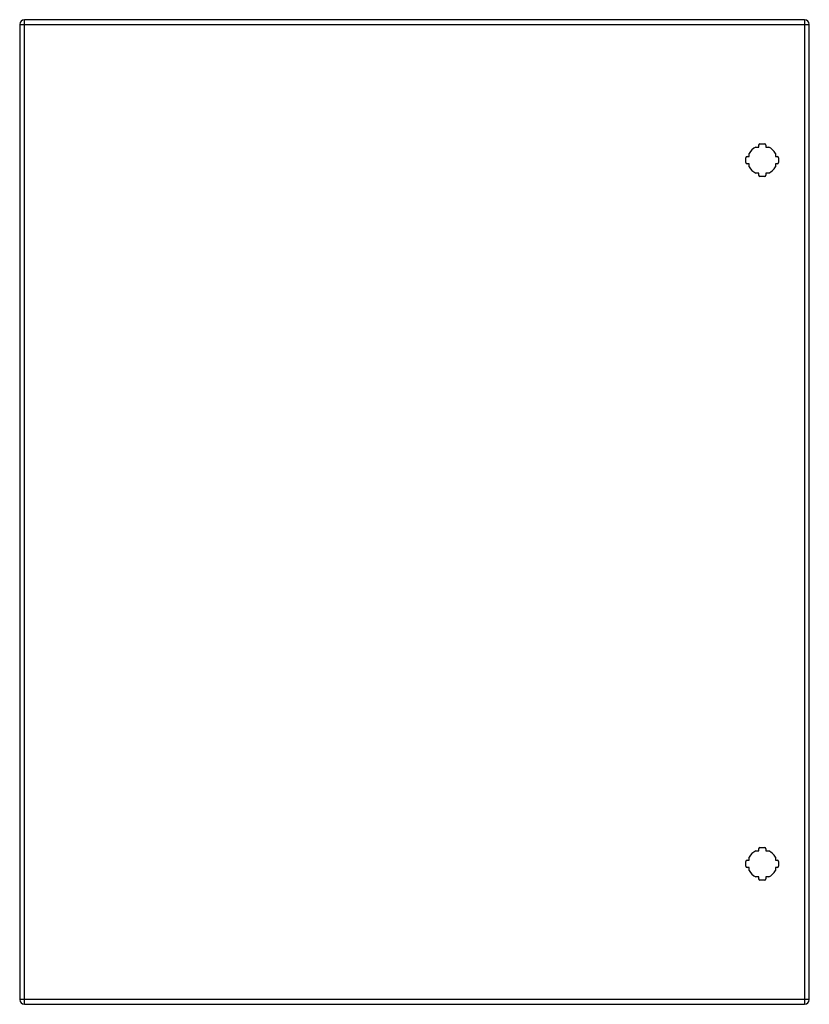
# Model space of a CAD drawing. Header units: inches. Extents: x 31.3 to 55.3, y 7.9 to 37.7.
import ezdxf

# ---------------------------------------------------------------- set-up
doc = ezdxf.new("R2010")
doc.units = ezdxf.units.IN
doc.header["$MEASUREMENT"] = 0
doc.layers.add('Visible Edges(ANSI)', color=7, linetype='Continuous', lineweight=25)
doc.layers.add('Visible Tangent Edges(ANSI)', color=7, linetype='Continuous', lineweight=25)

msp = doc.modelspace()

# ---------------------------------------------------------------- linework, layer by layer
at = {"layer": 'Visible Edges(ANSI)'}
for p, q in [((31.348, 37.59), (31.348, 8.079)), ((55.12, 37.736), (31.494, 37.736)), ((55.266, 8.079), (55.266, 37.59)), ((53.771, 33.981), (53.913, 33.981)), ((53.446, 33.596), (53.446, 33.685)), ((53.643, 33.882), (53.732, 33.882)), ((53.732, 33.882), (53.732, 33.942)), ((53.952, 33.942), (53.952, 33.882)), ((53.952, 33.882), (54.041, 33.882)), ((54.238, 33.685), (54.238, 33.596)), ((53.347, 33.416), (53.347, 33.557)), ((53.386, 33.596), (53.446, 33.596)), ((54.238, 33.596), (54.298, 33.596)), ((54.337, 33.557), (54.337, 33.416)), ((53.446, 33.376), (53.386, 33.376)), ((53.446, 33.287), (53.446, 33.376)), ((53.732, 33.09), (53.643, 33.09)), ((53.732, 33.031), (53.732, 33.09)), ((54.041, 33.09), (53.952, 33.09)), ((53.952, 33.09), (53.952, 33.031)), ((54.298, 33.376), (54.238, 33.376)), ((54.238, 33.376), (54.238, 33.287)), ((53.913, 32.991), (53.771, 32.991)), ((53.643, 12.579), (53.732, 12.579)), ((53.732, 12.579), (53.732, 12.639)), ((53.771, 12.678), (53.913, 12.678)), ((53.952, 12.639), (53.952, 12.579)), ((53.952, 12.579), (54.041, 12.579)), ((53.347, 12.113), (53.347, 12.254)), ((53.386, 12.293), (53.446, 12.293)), ((53.446, 12.293), (53.446, 12.382)), ((54.238, 12.382), (54.238, 12.293)), ((54.238, 12.293), (54.298, 12.293)), ((54.337, 12.254), (54.337, 12.113)), ((53.446, 12.073), (53.386, 12.073)), ((53.446, 11.984), (53.446, 12.073)), ((54.298, 12.073), (54.238, 12.073)), ((54.238, 12.073), (54.238, 11.984)), ((53.732, 11.787), (53.643, 11.787)), ((53.732, 11.728), (53.732, 11.787)), ((53.913, 11.688), (53.771, 11.688)), ((54.041, 11.787), (53.952, 11.787)), ((53.952, 11.787), (53.952, 11.728)), ((31.494, 7.933), (55.12, 7.933))]:
    msp.add_line(p, q, dxfattribs=at)
for centre, radius, start, end in [((31.494, 37.59), 0.146, 90, 180), ((55.12, 37.59), 0.146, 0, 90), ((53.771, 33.942), 0.0394, 90, 180), ((53.913, 33.942), 0.0394, 0, 90), ((53.842, 33.486), 0.443, 116.7049, 153.2951), ((53.842, 33.486), 0.443, 26.7049, 63.2951), ((53.386, 33.557), 0.0394, 90, 180), ((53.386, 33.416), 0.0394, 180, 270), ((54.298, 33.557), 0.0394, 0, 90), ((54.298, 33.416), 0.0394, 270, 0), ((53.842, 33.486), 0.443, 206.7049, 243.2951), ((53.842, 33.486), 0.443, 296.7049, 333.2951), ((53.771, 33.031), 0.0394, 180, 270), ((53.913, 33.031), 0.0394, 270, 0), ((53.842, 12.183), 0.443, 116.7049, 153.2951), ((53.771, 12.639), 0.0394, 90, 180), ((53.913, 12.639), 0.0394, 0, 90), ((53.842, 12.183), 0.443, 26.7049, 63.2951), ((53.386, 12.254), 0.0394, 90, 180), ((54.298, 12.254), 0.0394, 0, 90), ((53.386, 12.113), 0.0394, 180, 270), ((53.842, 12.183), 0.443, 206.7049, 243.2951), ((53.842, 12.183), 0.443, 296.7049, 333.2951), ((54.298, 12.113), 0.0394, 270, 0), ((53.771, 11.728), 0.0394, 180, 270), ((53.913, 11.728), 0.0394, 270, 0), ((31.494, 8.079), 0.146, 180, 270), ((55.12, 8.079), 0.146, 270, 0)]:
    msp.add_arc(centre, radius, start, end, dxfattribs=at)
at = {"layer": 'Visible Tangent Edges(ANSI)'}
for p, q in [((31.348, 37.59), (31.494, 37.59)), ((31.494, 37.59), (31.494, 37.736)), ((31.494, 37.59), (55.12, 37.59)), ((31.494, 8.079), (31.494, 37.59)), ((55.12, 37.736), (55.12, 37.59)), ((55.12, 37.59), (55.266, 37.59)), ((55.12, 37.59), (55.12, 8.079)), ((31.494, 8.079), (31.348, 8.079)), ((31.494, 7.933), (31.494, 8.079)), ((55.12, 8.079), (31.494, 8.079)), ((55.12, 8.079), (55.12, 7.933)), ((55.266, 8.079), (55.12, 8.079))]:
    msp.add_line(p, q, dxfattribs=at)

doc.saveas('drawing.dxf')
